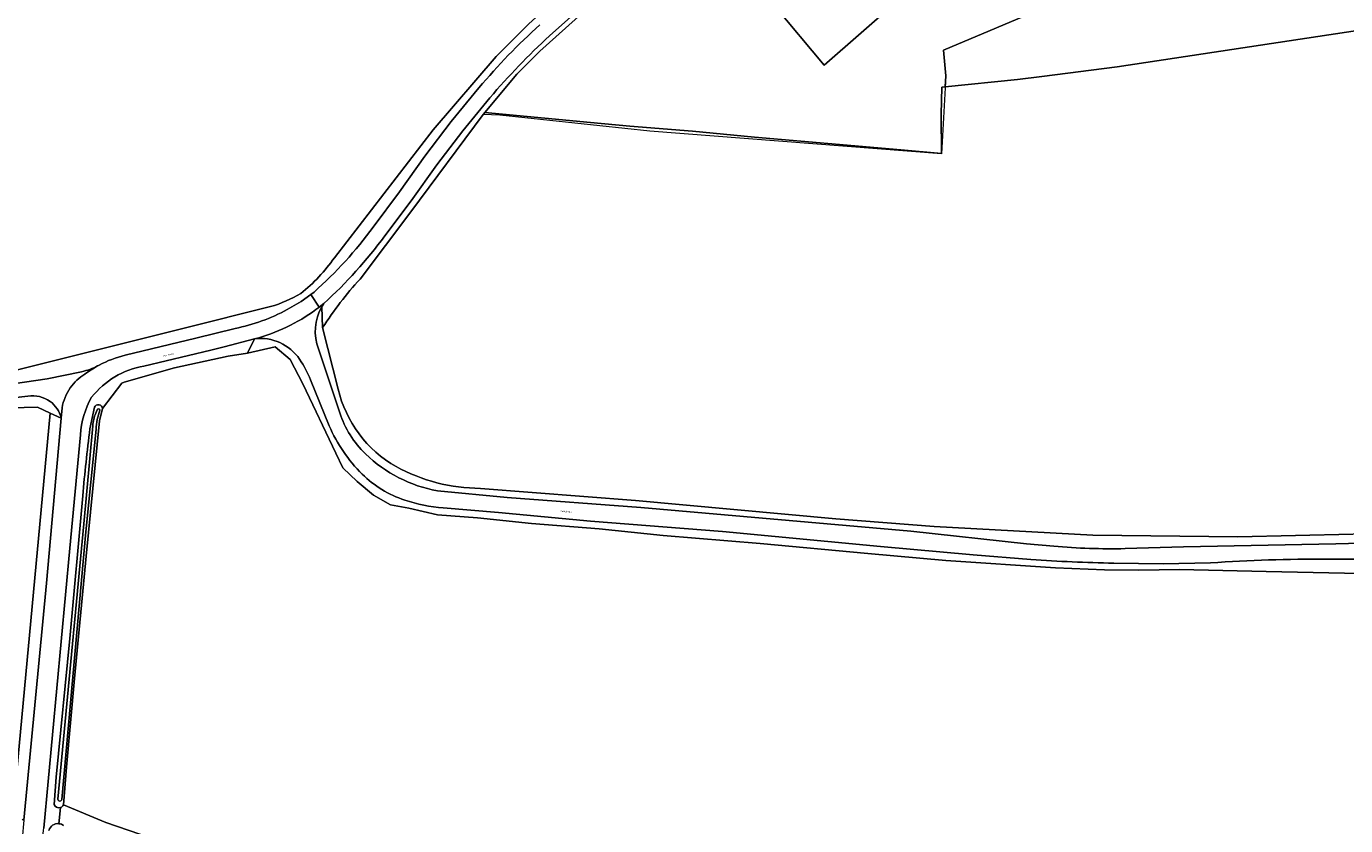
# Model space of a CAD drawing. Header units: metres. Extents: x 201541 to 204988, y 387833 to 394342.
# Tile 186 of 214: x 204003 to 204300, y 391884 to 392064. Entities that reach past the tile are written whole.
import ezdxf
from ezdxf.enums import TextEntityAlignment as Align

# ---------------------------------------------------------------- set-up
doc = ezdxf.new("R2010")
doc.units = ezdxf.units.M
doc.layers.get('Defpoints').update_dxf_attribs({"lineweight": 25})
for name, color, linetype, lineweight in [('B-WE-GR-BOUWLAND-GV', 80, 'Continuous', 13), ('B-WE-GR-FRUITTEELT-GV', 40, 'Continuous', 13), ('B-WE-GR-GRAS-GV', 60, 'Continuous', 13), ('B-WE-GR-GROENVOORZIENING-GV', 80, 'Continuous', 18), ('B-WE-GR-HOUTWAL-GV', 40, 'Continuous', 13), ('B-WE-IE-TERREINAFSCHEIDING_KUNSTMATIG_HEKWERK-G', 20, 'IE-TERREINAFSCHEIDING-KUNSTMATIG', 18), ('B-WE-OG-TERREIN_ONBEGROEID-GV', 7, 'Continuous', 18), ('B-WE-OG-WATER-GV', 130, 'Continuous', 18), ('B-WE-OG-WATER_SLOOT-GV', 120, 'Continuous', 18), ('B-WE-OG-WEG-GV', 7, 'Continuous', 18), ('B-WE-VH-ONVERHARD-GV', 252, 'Continuous', 18), ('B-WE-VH-VERHARDING_ASFALT-GV', 252, 'Continuous', 18), ('B-WE-VH-VERHARDING_PUIN-GV', 252, 'Continuous', 18)]:
    doc.layers.add(name, color=color, linetype=linetype, lineweight=lineweight)
doc.styles.add('NLCS-ISO-M200-T18', font='NLCS-ISO.ttf', dxfattribs={"height": 0.36})
doc.linetypes.add('IE-TERREINAFSCHEIDING-KUNSTMATIG', pattern='A,4,[82,NLCS.SHX,S=0.75,R=90,X=0,Y=0],4,-2', length=10)

msp = doc.modelspace()

# ---------------------------------------------------------------- linework, layer by layer
at = {"layer": 'B-WE-GR-BOUWLAND-GV'}
for points in [[(204306.294, 392063.326), (204248.249, 392054.615), (204231.357, 392052.441), (204225.855, 392051.737), (204209.573, 392050.047), (204208.868, 392049.972), (204208.682, 392043.888), (204208.791, 392035.107), (204199.644, 392035.942), (204187.523, 392036.964), (204166.738, 392038.769), (204152.772, 392040.127), (204138.691, 392041.212), (204129.872, 392042.044), (204119.602, 392043.012), (204106.046, 392044.29), (204105.68, 392043.853), (204089.451, 392021.943), (204078.019, 392006.875)], [(204069.604, 391995.954), (204073.071, 391982.126)], [(204302.915, 391940.651), (204281.753, 391941.101), (204262.258, 391941.532), (204253.132, 391941.413), (204245.388, 391941.482), (204234.422, 391941.935), (204209.765, 391943.571), (204192.189, 391945.148), (204167.988, 391947.382), (204146.185, 391949.189), (204131.78, 391950.729), (204116.574, 391951.904), (204104.454, 391953.155), (204095.423, 391953.888), (204088.974, 391955.364), (204084.887, 391956.125), (204081.079, 391958.288), (204077.382, 391961.332), (204074.144, 391964.399), (204072.552, 391967.705), (204065.177, 391983.301), (204062.27, 391988.785), (204058.899, 391991.602), (204052.718, 391990.226), (204048.36, 391989.519), (204036.27, 391986.931), (204024.976, 391983.713), (204024.421, 391983.455), (204020.122, 391977.734), (204019.417, 391974.961), (204016.434, 391944.585), (204013.837, 391917.056), (204012.028, 391897.103), (204011.35, 391888.657), (204020.851, 391884.677), (204054.522, 391873.109)], [(204105.098, 391959.803), (204139.937, 391957.044), (204185.017, 391952.932), (204207.082, 391951.197), (204242.753, 391949.306), (204275.357, 391948.872), (204301.351, 391949.534)]]:
    msp.add_lwpolyline(points, dxfattribs=at)
for points in [[(204078.019, 392006.875, 0.0419729), (204069.604, 391995.954)], [(204073.071, 391982.126, 0.2057929), (204086.124, 391964.693)], [(204086.124, 391964.693, 0.1238837), (204105.098, 391959.803)]]:
    msp.add_lwpolyline(points, format="xyb", dxfattribs=at)
at = {"layer": 'B-WE-GR-FRUITTEELT-GV'}
for points in [[(203983.137, 392071.524), (203977.662, 392060.04), (203974.492, 392052.5), (203978.375, 392038.021), (203981.982, 392027.252), (203989.031, 392005.275), (203991.647, 391996.779), (203997.686, 391985.605), (204009.058, 391988.455), (204038.5, 391995.834), (204057.885, 392000.678)], [(204072.245, 392011.663), (204094.477, 392040.411), (204108.646, 392056.897), (204115.929, 392064.162)]]:
    msp.add_lwpolyline(points, dxfattribs=at)
for points in [[(204064.679, 392003.639, 0.0754131), (204072.245, 392011.663)], [(204057.885, 392000.678, 0.06306), (204064.679, 392003.639)]]:
    msp.add_lwpolyline(points, format="xyb", dxfattribs=at)
at = {"layer": 'B-WE-GR-GRAS-GV'}
msp.add_lwpolyline([(204000.542, 391893.025), (204008.314, 391976.706), (204005.459, 391978.039), (203996.329, 391977.806)], dxfattribs=at)
at = {"layer": 'B-WE-GR-GROENVOORZIENING-GV'}
msp.add_lwpolyline([(204201.354, 392118.377), (204224.612, 392091.91), (204182.404, 392054.943), (204160.02, 392081.727)], close=True, dxfattribs=at)
for points in [[(204155.311, 392091.253), (204118.438, 392058.08), (204113.261, 392052.906), (204106.046, 392044.29), (204119.602, 392043.012), (204129.872, 392042.044), (204138.691, 392041.212), (204152.772, 392040.127), (204166.738, 392038.769), (204187.523, 392036.964), (204199.644, 392035.942), (204208.791, 392035.107), (204208.682, 392043.888), (204208.868, 392049.972), (204209.573, 392050.047), (204209.703, 392052.531), (204209.23, 392058.344), (204233.072, 392068.344)], [(204054.522, 391873.109), (204020.851, 391884.677), (204011.35, 391888.657)], [(204010.639, 391888.055), (204010.294, 391884.414)]]:
    msp.add_lwpolyline(points, dxfattribs=at)
for points in [[(204011.35, 391888.657, -0.2093295), (204010.639, 391888.055)], [(204010.294, 391884.414, -0.1394095), (204011.347, 391883.984)]]:
    msp.add_lwpolyline(points, format="xyb", dxfattribs=at)
at = {"layer": 'B-WE-GR-HOUTWAL-GV'}
msp.add_lwpolyline([(204209.703, 392052.531), (204209.573, 392050.047), (204225.855, 392051.737), (204231.357, 392052.441), (204248.249, 392054.615), (204306.294, 392063.326), (204334.997, 392067.239), (204341.523, 392069.349), (204344.979, 392071.077), (204349.622, 392074.317), (204356.049, 392078.43), (204363.905, 392083.219), (204365.004, 392084.419), (204364.964, 392085.485), (204364.949, 392087.482), (204363.447, 392087.225), (204341.135, 392084.164), (204240.221, 392068.911), (204233.072, 392068.344), (204209.23, 392058.344)], close=True, dxfattribs=at)
at = {"layer": 'B-WE-IE-TERREINAFSCHEIDING_KUNSTMATIG_HEKWERK-G'}
for points in [[(204155.311, 392091.253), (204118.438, 392058.08), (204113.261, 392052.906), (204105.68, 392043.853)], [(204209.703, 392052.531), (204208.786, 392035.002), (204143.191, 392040.141), (204109.486, 392043.74), (204105.68, 392043.853)], [(204052.718, 391990.226), (204058.899, 391991.602), (204062.27, 391988.785), (204065.177, 391983.301), (204072.552, 391967.705), (204074.144, 391964.399), (204077.382, 391961.332), (204081.079, 391958.288), (204084.887, 391956.125), (204088.974, 391955.364), (204095.423, 391953.888), (204104.454, 391953.155), (204116.574, 391951.904), (204131.78, 391950.729), (204146.185, 391949.189), (204167.988, 391947.382), (204192.189, 391945.148), (204209.765, 391943.571), (204234.422, 391941.935), (204245.388, 391941.482), (204253.132, 391941.413)], [(204020.122, 391977.734), (204024.421, 391983.455), (204024.976, 391983.713)], [(204011.35, 391888.657), (204012.028, 391897.103), (204013.837, 391917.056), (204016.434, 391944.585), (204019.417, 391974.961), (204020.122, 391977.734)], [(204000.542, 391893.025), (204008.314, 391976.706)]]:
    msp.add_lwpolyline(points, dxfattribs=at)
at = {"layer": 'B-WE-OG-TERREIN_ONBEGROEID-GV'}
msp.add_lwpolyline([(204201.354, 392118.377), (204160.02, 392081.727), (204182.404, 392054.943), (204224.612, 392091.91)], close=True, dxfattribs=at)
at = {"layer": 'B-WE-OG-WATER-GV'}
for points in [[(204019.512, 391977.378, 0.8212345), (204018.883, 391977.459)], [(204018.592, 391976.7, 0.0810479), (204017.928, 391973.898)], [(204018.659, 391973.109, -0.078025), (204019.512, 391977.378)], [(204010.093, 391889.945, 1.0397379), (204010.945, 391889.889)]]:
    msp.add_lwpolyline(points, format="xyb", dxfattribs=at)
for points in [[(204018.883, 391977.459), (204018.592, 391976.7)], [(204017.928, 391973.898), (204015.881, 391951.852), (204010.093, 391889.945)], [(204010.945, 391889.889), (204016.333, 391950.045), (204018.659, 391973.109)]]:
    msp.add_lwpolyline(points, dxfattribs=at)
at = {"layer": 'B-WE-OG-WATER_SLOOT-GV'}
for points in [[(204011.35, 391888.657), (204012.028, 391897.103), (204013.837, 391917.056), (204016.434, 391944.585), (204019.417, 391974.961), (204020.122, 391977.734)], [(204018.296, 391978.029), (204017.291, 391973.197)], [(204018.592, 391976.7), (204018.883, 391977.459)], [(204010.093, 391889.945), (204015.881, 391951.852), (204017.928, 391973.898)], [(204018.659, 391973.109), (204016.333, 391950.045), (204010.945, 391889.889)], [(204015.659, 391958.15), (204012.759, 391926.076), (204009.666, 391894.894), (204009.226, 391888.749)]]:
    msp.add_lwpolyline(points, dxfattribs=at)
for points in [[(204020.122, 391977.734, 0.7665012), (204018.296, 391978.029)], [(204018.883, 391977.459, -0.8212345), (204019.512, 391977.378)], [(204017.928, 391973.898, -0.0810479), (204018.592, 391976.7)], [(204019.512, 391977.378, 0.078025), (204018.659, 391973.109)], [(204017.291, 391973.197, 0.0098284), (204015.659, 391958.15)], [(204009.226, 391888.749, 0.3911706), (204010.639, 391888.055)], [(204010.945, 391889.889, -1.0397379), (204010.093, 391889.945)], [(204010.639, 391888.055, 0.2093295), (204011.35, 391888.657)], [(204010.294, 391884.414, 0.3675947), (204008.055, 391882.907)], [(204011.347, 391883.984, 0.1394095), (204010.294, 391884.414)]]:
    msp.add_lwpolyline(points, format="xyb", dxfattribs=at)
at = {"layer": 'B-WE-OG-WEG-GV'}
for points in [[(204078.019, 392006.875), (204089.451, 392021.943), (204105.68, 392043.853), (204106.046, 392044.29), (204113.261, 392052.906), (204118.438, 392058.08), (204155.311, 392091.253), (204163.702, 392098.261), (204171.107, 392104.374), (204177.302, 392109.724), (204190.41, 392122.246), (204210.738, 392140.096), (204221.077, 392149.174), (204228.66, 392155.693), (204230.151, 392156.316), (204240.063, 392156.645), (204247.004, 392156.875), (204247.357, 392149.987), (204249.364, 392150.039), (204248.989, 392155.67), (204248.779, 392157.534), (204248.378, 392158.53), (204240.832, 392158.396), (204234.797, 392158.337)], [(204227.122, 392156.46), (204218.932, 392148.835), (204192.773, 392125.709), (204190.452, 392123.395), (204187.269, 392120.149), (204183.927, 392116.72), (204180.917, 392113.761), (204179.1, 392112.001), (204175.21, 392108.47), (204172.175, 392105.869), (204170.415, 392104.358), (204168.191, 392102.547), (204165.499, 392100.338), (204162.194, 392097.746), (204158.834, 392095.176), (204155.643, 392092.664), (204153.029, 392090.478), (204150.546, 392088.309), (204149.465, 392087.289), (204124.724, 392065.198), (204120.645, 392061.526)], [(204210.28, 392153.074), (204209.168, 392153.698), (204203.911, 392149.94), (204207.076, 392146.372), (204207.105, 392145.273), (204205.97, 392143.85), (204204.618, 392143.414), (204204.39, 392143.663), (204187.223, 392128.3), (204160.169, 392103.428), (204158.116, 392101.541), (204156.99, 392100.506), (204138.736, 392084.786), (204132.989, 392079.837), (204115.929, 392064.162), (204108.646, 392056.897), (204094.477, 392040.411), (204072.245, 392011.663)], [(204080.952, 392018.559), (204086.861, 392026.454), (204092.611, 392034.468), (204098.531, 392042.288), (204104.764, 392049.863)], [(204107.222, 392047.616), (204101.112, 392040.181), (204095.275, 392032.531), (204089.521, 392024.482), (204083.571, 392016.577)], [(203965.623, 392042.093), (203965.948, 392042.314), (203966.397, 392041.523), (203968.46, 392037.89), (203970.929, 392031.721), (203976.495, 392012.515), (203983.141, 391986.628), (203984.756, 391983.861), (203988.656, 391980.622), (203989.963, 391976.92), (203996.329, 391977.806), (204005.459, 391978.039), (204008.314, 391976.706), (204010.829, 391975.593)], [(204061.645, 392000), (204064.755, 392001.847), (204066.957, 392003.423), (204067.699, 392003.953)], [(204057.885, 392000.678), (204038.5, 391995.834), (204009.058, 391988.455), (203997.686, 391985.605), (203994.553, 391984.82)], [(204073.071, 391982.126), (204069.604, 391995.954), (204069.4, 392000.605)], [(204069.4, 392000.605), (204069.604, 391995.954)], [(204025.185, 391989.744), (204041.077, 391993.559), (204049.913, 391995.753)], [(204020.122, 391977.734), (204024.421, 391983.455), (204024.976, 391983.713), (204036.27, 391986.931), (204048.36, 391989.519), (204052.718, 391990.226), (204054.292, 391993.43), (204047.437, 391991.623), (204044.475, 391990.897), (204029.416, 391987.297)], [(204054.292, 391993.43), (204052.718, 391990.226)], [(204052.718, 391990.226), (204058.899, 391991.602), (204062.27, 391988.785), (204065.177, 391983.301), (204072.552, 391967.705), (204074.144, 391964.399), (204077.382, 391961.332), (204081.079, 391958.288), (204084.887, 391956.125), (204088.974, 391955.364), (204095.423, 391953.888), (204104.454, 391953.155), (204116.574, 391951.904), (204131.78, 391950.729), (204146.185, 391949.189), (204167.988, 391947.382), (204192.189, 391945.148), (204209.765, 391943.571), (204234.422, 391941.935), (204245.388, 391941.482), (204253.132, 391941.413), (204262.258, 391941.532), (204281.753, 391941.101), (204302.915, 391940.651)], [(204068.712, 391991.145), (204073.456, 391976.788)], [(203999.362, 391983.245), (204000, 391983.335), (204007.675, 391984.423), (204015.417, 391986.042)], [(204071.08, 391973.845), (204066.88, 391984.231)], [(204003.35, 391980.532), (204000, 391980.128), (203999.502, 391980.068)], [(204017.291, 391973.197), (204018.296, 391978.029)], [(204008.314, 391976.706), (204000.542, 391893.025), (204000.531, 391892.91), (204000.233, 391888.394), (204000.589, 391888.256)], [(204002.042, 391885.403), (204002.449, 391885.234), (204007.496, 391938.459), (204010.829, 391975.593), (204008.314, 391976.706)], [(204015.145, 391971.832), (204012.732, 391946.359), (204006.895, 391883.388)], [(204331.781, 391944.754), (204335.92, 391947.087), (204323.961, 391947.859), (204313.841, 391948.646), (204312.556, 391948.933), (204309.509, 391949.318), (204308.414, 391949.595), (204303.357, 391949.616), (204302.454, 391949.562), (204301.351, 391949.534), (204275.357, 391948.872), (204242.753, 391949.306), (204207.082, 391951.197), (204185.017, 391952.932), (204139.937, 391957.044), (204105.098, 391959.803)], [(204009.226, 391888.749), (204009.666, 391894.894), (204012.759, 391926.076), (204015.659, 391958.15)], [(204095.403, 391959.236), (204111.101, 391957.722), (204141.167, 391955.475), (204201.836, 391950.218), (204227.89, 391947.357), (204233.997, 391946.788)], [(204228.862, 391943.809), (204215.889, 391944.885), (204195.067, 391946.717), (204159.499, 391950.091), (204129.808, 391952.455), (204109.151, 391954.417), (204096.736, 391955.424)], [(204250.07, 391946.251), (204263.157, 391946.633), (204297.416, 391947.314), (204303.122, 391947.502), (204317.097, 391946.572)], [(204269.268, 391943.054), (204258.574, 391942.856), (204247.486, 391943.004)], [(204309.286, 391943.859), (204295.388, 391943.903)], [(204010.294, 391884.414), (204010.639, 391888.055)]]:
    msp.add_lwpolyline(points, dxfattribs=at)
for points in [[(204104.764, 392049.863, -0.0344413), (204118.426, 392064.017)], [(204120.645, 392061.526, 0.0327463), (204107.222, 392047.616)], [(204067.699, 392003.953, 0.0531555), (204080.952, 392018.559)], [(204083.571, 392016.577, -0.0491157), (204069.895, 392001.383)], [(204072.245, 392011.663, -0.0754131), (204064.679, 392003.639)], [(204069.604, 391995.954, -0.0419729), (204078.019, 392006.875)], [(204064.679, 392003.639, -0.06306), (204057.885, 392000.678)], [(204069.895, 392001.383, 0.0213758), (204069.4, 392000.605)], [(204049.913, 391995.753, 0.0734938), (204061.645, 392000)], [(204069.4, 392000.605, 0.2295986), (204068.712, 391991.145)], [(204064.433, 391988.835, 0.2835139), (204054.292, 391993.43)], [(204019.338, 391987.515, -0.0633415), (204025.185, 391989.744)], [(204015.417, 391986.042, 0.0697995), (204019.011, 391987.337)], [(204029.416, 391987.297, 0.1824153), (204017.65, 391980.292)], [(204019.011, 391987.337, 0.0107206), (204019.338, 391987.515)], [(204066.88, 391984.231, 0.051999), (204064.433, 391988.835)], [(204008.303, 391979.368, 0.2012221), (204003.35, 391980.532)], [(204086.124, 391964.693, -0.2057929), (204073.071, 391982.126)], [(204010.829, 391975.593, 0.1780562), (204008.303, 391979.368)], [(204017.65, 391980.292, 0.1156605), (204015.145, 391971.832)], [(204018.296, 391978.029, -0.7665012), (204020.122, 391977.734)], [(204073.456, 391976.788, 0.1218385), (204079.27, 391967.543)], [(204015.659, 391958.15, -0.0098284), (204017.291, 391973.197)], [(204078.498, 391963.019, -0.0949399), (204071.08, 391973.845)], [(204079.27, 391967.543, 0.1468718), (204095.403, 391959.236)], [(204088.069, 391957.169, -0.116643), (204078.498, 391963.019)], [(204105.098, 391959.803, -0.1238837), (204086.124, 391964.693)], [(204096.736, 391955.424, -0.0589619), (204088.069, 391957.169)], [(204233.997, 391946.788, 0.0265115), (204250.07, 391946.251)], [(204247.486, 391943.004, -0.0136896), (204228.862, 391943.809)], [(204295.388, 391943.903, 0.0172656), (204269.268, 391943.054)], [(204010.639, 391888.055, -0.3911706), (204009.226, 391888.749)], [(204008.055, 391882.907, -0.3675947), (204010.294, 391884.414)]]:
    msp.add_lwpolyline(points, format="xyb", dxfattribs=at)
at = {"layer": 'B-WE-VH-ONVERHARD-GV'}
for points in [[(204019.011, 391987.337, -0.0697995), (204015.417, 391986.042)], [(204016.167, 391985.495, -0.0345431), (204019.011, 391987.337)], [(204012.868, 391982.414, -0.1210011), (204016.167, 391985.495)], [(204003.35, 391980.532, -0.2012221), (204008.303, 391979.368)], [(204011.001, 391977.88, -0.1007798), (204012.868, 391982.414)], [(204008.303, 391979.368, -0.1780562), (204010.829, 391975.593)]]:
    msp.add_lwpolyline(points, format="xyb", dxfattribs=at)
for points in [[(204015.417, 391986.042), (204007.675, 391984.423), (204000, 391983.335), (203999.362, 391983.245)], [(203999.502, 391980.068), (204000, 391980.128), (204003.35, 391980.532)], [(204010.829, 391975.593), (204011.001, 391977.88)]]:
    msp.add_lwpolyline(points, dxfattribs=at)
at = {"layer": 'B-WE-VH-VERHARDING_ASFALT-GV'}
for points in [[(204118.426, 392064.017, 0.0344413), (204104.764, 392049.863)], [(204107.222, 392047.616, -0.0327463), (204120.645, 392061.526)], [(204080.952, 392018.559, -0.0531555), (204067.699, 392003.953)], [(204069.895, 392001.383, 0.0491157), (204083.571, 392016.577)], [(204061.645, 392000, -0.0734938), (204049.913, 391995.753)], [(204054.292, 391993.43, 0.0931883), (204068.102, 392000)], [(204025.185, 391989.744, 0.0633415), (204019.338, 391987.515)], [(204019.011, 391987.337, 0.0345431), (204016.167, 391985.495)], [(204017.65, 391980.292, -0.1824153), (204029.416, 391987.297)], [(204019.338, 391987.515, -0.0107206), (204019.011, 391987.337)], [(204016.167, 391985.495, 0.1210011), (204012.868, 391982.414)], [(204012.868, 391982.414, 0.1007798), (204011.001, 391977.88)], [(204015.145, 391971.832, -0.1156605), (204017.65, 391980.292)]]:
    msp.add_lwpolyline(points, format="xyb", dxfattribs=at)
for points in [[(204120.645, 392061.526), (204124.724, 392065.198)], [(204104.764, 392049.863), (204098.531, 392042.288), (204092.611, 392034.468), (204086.861, 392026.454), (204080.952, 392018.559)], [(204095.275, 392032.531), (204101.112, 392040.181), (204107.222, 392047.616)], [(204083.571, 392016.577), (204089.521, 392024.482), (204095.275, 392032.531)], [(204068.102, 392000), (204068.747, 392000.48), (204068.856, 392000.564), (204066.957, 392003.423), (204064.755, 392001.847), (204061.645, 392000)], [(204067.699, 392003.953), (204066.957, 392003.423), (204068.856, 392000.564), (204069.895, 392001.383)], [(204049.913, 391995.753), (204041.077, 391993.559), (204025.185, 391989.744)], [(204029.416, 391987.297), (204044.475, 391990.897), (204047.437, 391991.623), (204054.292, 391993.43)], [(204011.001, 391977.88), (204010.829, 391975.593), (204007.496, 391938.459), (204002.449, 391885.234), (204002.069, 391881.015)], [(204002.069, 391881.015), (204001.752, 391877.505), (204001.532, 391875.063), (204000.768, 391866.584), (204000.439, 391862.934), (204000, 391858.933), (203998.755, 391847.584), (204003.387, 391847.222), (204004.809, 391861.922), (204006.857, 391882.975), (204006.895, 391883.388), (204012.732, 391946.359), (204015.145, 391971.832)]]:
    msp.add_lwpolyline(points, dxfattribs=at)
at = {"layer": 'B-WE-VH-VERHARDING_PUIN-GV'}
for points in [[(204069.895, 392001.383), (204068.856, 392000.564), (204068.747, 392000.48), (204068.102, 392000)], [(204073.456, 391976.788), (204068.712, 391991.145)], [(204066.88, 391984.231), (204071.08, 391973.845)], [(204233.997, 391946.788), (204227.89, 391947.357), (204201.836, 391950.218), (204141.167, 391955.475), (204111.101, 391957.722), (204095.403, 391959.236)], [(204096.736, 391955.424), (204109.151, 391954.417), (204129.808, 391952.455), (204159.499, 391950.091), (204195.067, 391946.717), (204215.889, 391944.885), (204228.862, 391943.809)], [(204317.097, 391946.572), (204303.122, 391947.502), (204297.416, 391947.314), (204263.157, 391946.633), (204250.07, 391946.251)], [(204247.486, 391943.004), (204258.574, 391942.856), (204269.268, 391943.054)], [(204295.388, 391943.903), (204309.286, 391943.859)]]:
    msp.add_lwpolyline(points, dxfattribs=at)
for points in [[(204069.4, 392000.605, -0.0213758), (204069.895, 392001.383)], [(204068.102, 392000, -0.0931883), (204054.292, 391993.43)], [(204068.712, 391991.145, -0.2295986), (204069.4, 392000.605)], [(204054.292, 391993.43, -0.2835139), (204064.433, 391988.835)], [(204064.433, 391988.835, -0.051999), (204066.88, 391984.231)], [(204079.27, 391967.543, -0.1218385), (204073.456, 391976.788)], [(204071.08, 391973.845, 0.0949399), (204078.498, 391963.019)], [(204095.403, 391959.236, -0.1468718), (204079.27, 391967.543)], [(204078.498, 391963.019, 0.116643), (204088.069, 391957.169)], [(204088.069, 391957.169, 0.0589619), (204096.736, 391955.424)], [(204250.07, 391946.251, -0.0265115), (204233.997, 391946.788)], [(204228.862, 391943.809, 0.0136896), (204247.486, 391943.004)], [(204269.268, 391943.054, -0.0172656), (204295.388, 391943.903)]]:
    msp.add_lwpolyline(points, format="xyb", dxfattribs=at)

# ---------------------------------------------------------------- texts
at = {"layer": 'Defpoints', "color": 250, "style": 'NLCS-ISO-M200-T18'}
for s, rotation, p in [('Peschweg', 13.4, (204034.905, 391989.785)), ('Dellekamp', 356, (204124.301, 391954.546))]:
    msp.add_text(s, height=0.36, rotation=rotation, dxfattribs=at).set_placement(p, align=Align.MIDDLE)

doc.saveas('drawing.dxf')
